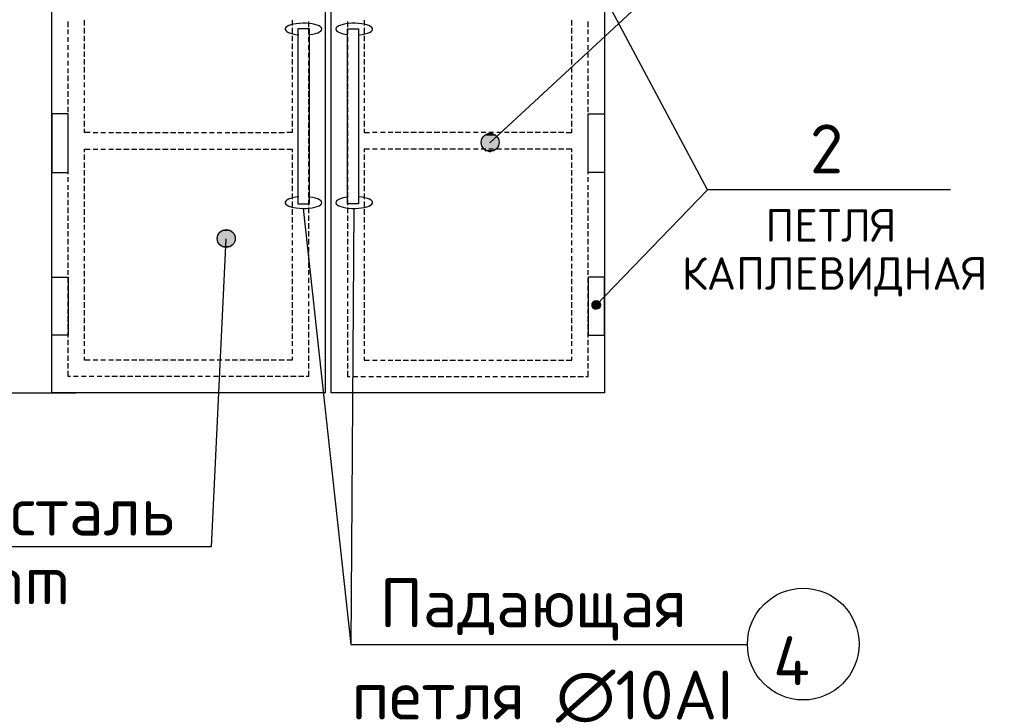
# Model space of a CAD drawing. Header units: millimetres. Extents: x -2765404 to 11272, y -239948 to 1313256.
# Tile 23 of 85: x -100112 to -94067, y -200803 to -196580. Entities that reach past the tile are written whole.
import ezdxf

# ---------------------------------------------------------------- set-up
doc = ezdxf.new("R2010")
doc.units = ezdxf.units.MM
doc.layers.add('PDF _.', color=7, linetype='Continuous', true_color=0x259400)
for name, color, linetype in [('PDF _0', 7, 'Continuous'), ('PDF _SHTAMP', 7, 'Continuous'), ('PDF _Текст', 7, 'Continuous')]:
    doc.layers.add(name, color=color, linetype=linetype)
doc.styles.add('PDF ISOCPEUR', font='isocpeur.ttf')

msp = doc.modelspace()

# ---------------------------------------------------------------- linework, layer by layer
at = {"layer": 'PDF _.', "color": 7, "transparency": 33554559}
for points in [[(-97274.3, -197306), (-97173.6, -197315.6), (-97279.1, -197315.6)], [(-97269.5, -197296.4), (-97178.4, -197306), (-97274.3, -197306)], [(-97178.4, -197306), (-97274.3, -197306), (-97173.6, -197315.6)], [(-97259.9, -197291.6), (-97183.2, -197296.4), (-97269.5, -197296.4)], [(-97183.2, -197296.4), (-97269.5, -197296.4), (-97178.4, -197306)], [(-97255.1, -197282), (-97192.8, -197291.6), (-97259.9, -197291.6)], [(-97192.8, -197291.6), (-97259.9, -197291.6), (-97183.2, -197296.4)], [(-97240.8, -197282), (-97202.4, -197282), (-97255.1, -197282)], [(-97202.4, -197282), (-97255.1, -197282), (-97192.8, -197291.6)], [(-97231.2, -197277.2), (-97212, -197282), (-97240.8, -197282)], [(-97212, -197282), (-97240.8, -197282), (-97202.4, -197282)], [(-97221.6, -197277.2), (-97231.2, -197277.2), (-97212, -197282)], [(-97279.1, -197315.6), (-97173.6, -197325.1), (-97283.9, -197325.1)], [(-97173.6, -197325.1), (-97283.9, -197325.1), (-97168.9, -197334.7)], [(-97283.9, -197325.1), (-97168.9, -197334.7), (-97283.9, -197334.7)], [(-97168.9, -197334.7), (-97283.9, -197334.7), (-97173.6, -197344.3)], [(-97283.9, -197334.7), (-97173.6, -197344.3), (-97283.9, -197344.3)], [(-97173.6, -197344.3), (-97283.9, -197344.3), (-97173.6, -197353.9)], [(-97283.9, -197344.3), (-97173.6, -197353.9), (-97279.1, -197353.9)], [(-97173.6, -197315.6), (-97279.1, -197315.6), (-97173.6, -197325.1)], [(-97173.6, -197353.9), (-97279.1, -197353.9), (-97178.4, -197363.5)], [(-97279.1, -197353.9), (-97178.4, -197363.5), (-97274.3, -197363.5)], [(-97178.4, -197363.5), (-97274.3, -197363.5), (-97183.2, -197373.1)], [(-97274.3, -197363.5), (-97183.2, -197373.1), (-97269.5, -197373.1)], [(-97183.2, -197373.1), (-97269.5, -197373.1), (-97192.8, -197377.9)], [(-97269.5, -197373.1), (-97192.8, -197377.9), (-97259.9, -197377.9)], [(-97192.8, -197377.9), (-97259.9, -197377.9), (-97202.4, -197387.5)], [(-97259.9, -197377.9), (-97202.4, -197387.5), (-97255.1, -197387.5)], [(-97202.4, -197387.5), (-97255.1, -197387.5), (-97212, -197387.5)], [(-97255.1, -197387.5), (-97212, -197387.5), (-97240.8, -197387.5)], [(-97212, -197387.5), (-97240.8, -197387.5), (-97221.6, -197392.3)], [(-97240.8, -197387.5), (-97221.6, -197392.3), (-97231.2, -197392.3)], [(-98899.3, -197900.4), (-98789, -197909.9), (-98904.1, -197909.9)], [(-98789, -197909.9), (-98904.1, -197909.9), (-98789, -197924.3)], [(-98904.1, -197909.9), (-98789, -197924.3), (-98904.1, -197924.3)], [(-98894.5, -197890.8), (-98793.8, -197900.4), (-98899.3, -197900.4)], [(-98793.8, -197900.4), (-98899.3, -197900.4), (-98789, -197909.9)], [(-98889.7, -197886), (-98798.6, -197890.8), (-98894.5, -197890.8)], [(-98798.6, -197890.8), (-98894.5, -197890.8), (-98793.8, -197900.4)], [(-98880.1, -197876.4), (-98803.4, -197886), (-98889.7, -197886)], [(-98803.4, -197886), (-98889.7, -197886), (-98798.6, -197890.8)], [(-98870.5, -197871.6), (-98813, -197876.4), (-98880.1, -197876.4)], [(-98813, -197876.4), (-98880.1, -197876.4), (-98803.4, -197886)], [(-98860.9, -197866.8), (-98822.6, -197871.6), (-98870.5, -197871.6)], [(-98822.6, -197871.6), (-98870.5, -197871.6), (-98813, -197876.4)], [(-98851.3, -197866.8), (-98832.2, -197866.8), (-98860.9, -197866.8)], [(-98832.2, -197866.8), (-98860.9, -197866.8), (-98822.6, -197871.6)], [(-98841.8, -197866.8), (-98851.3, -197866.8), (-98832.2, -197866.8)], [(-98789, -197924.3), (-98904.1, -197924.3), (-98789, -197933.9)], [(-98904.1, -197924.3), (-98789, -197933.9), (-98904.1, -197933.9)], [(-98789, -197933.9), (-98904.1, -197933.9), (-98793.8, -197943.5)], [(-98904.1, -197933.9), (-98793.8, -197943.5), (-98899.3, -197943.5)], [(-98793.8, -197943.5), (-98899.3, -197943.5), (-98798.6, -197953.1)], [(-98899.3, -197943.5), (-98798.6, -197953.1), (-98894.5, -197953.1)], [(-98798.6, -197953.1), (-98894.5, -197953.1), (-98803.4, -197962.7)], [(-98894.5, -197953.1), (-98803.4, -197962.7), (-98889.7, -197962.7)], [(-98803.4, -197962.7), (-98889.7, -197962.7), (-98813, -197967.5)], [(-98889.7, -197962.7), (-98813, -197967.5), (-98880.1, -197967.5)], [(-98813, -197967.5), (-98880.1, -197967.5), (-98822.6, -197972.3)], [(-98880.1, -197967.5), (-98822.6, -197972.3), (-98870.5, -197972.3)], [(-98822.6, -197972.3), (-98870.5, -197972.3), (-98832.2, -197977)], [(-98870.5, -197972.3), (-98832.2, -197977), (-98860.9, -197977)], [(-98832.2, -197977), (-98860.9, -197977), (-98841.8, -197977)], [(-98860.9, -197977), (-98841.8, -197977), (-98851.3, -197977)], [(-96550.5, -198317.4), (-96598.4, -198317.4), (-96603.2, -198317.4)], [(-96550.5, -198317.4), (-96603.2, -198317.4), (-96545.7, -198327)], [(-96603.2, -198317.4), (-96545.7, -198327), (-96603.2, -198327)], [(-96545.7, -198327), (-96603.2, -198327), (-96545.7, -198331.8)], [(-96603.2, -198327), (-96545.7, -198331.8), (-96603.2, -198331.8)], [(-96545.7, -198331.8), (-96603.2, -198331.8), (-96545.7, -198336.6)], [(-96603.2, -198331.8), (-96545.7, -198336.6), (-96603.2, -198336.6)], [(-96545.7, -198336.6), (-96603.2, -198336.6), (-96550.5, -198341.3)], [(-96603.2, -198336.6), (-96550.5, -198341.3), (-96603.2, -198341.3)], [(-96593.6, -198307.8), (-96555.3, -198312.6), (-96598.4, -198312.6)], [(-96555.3, -198312.6), (-96598.4, -198312.6), (-96550.5, -198317.4)], [(-96598.4, -198312.6), (-96550.5, -198317.4), (-96598.4, -198317.4)], [(-96598.4, -198317.4), (-96550.5, -198317.4), (-96550.5, -198317.4)], [(-96588.9, -198303), (-96560.1, -198307.8), (-96593.6, -198307.8)], [(-96560.1, -198307.8), (-96593.6, -198307.8), (-96555.3, -198312.6)], [(-96584.1, -198303), (-96564.9, -198303), (-96588.9, -198303)], [(-96564.9, -198303), (-96588.9, -198303), (-96560.1, -198307.8)], [(-96579.3, -198303), (-96569.7, -198303), (-96584.1, -198303)], [(-96569.7, -198303), (-96584.1, -198303), (-96564.9, -198303)], [(-96574.5, -198303), (-96579.3, -198303), (-96569.7, -198303)], [(-96550.5, -198341.3), (-96603.2, -198341.3), (-96550.5, -198346.1)], [(-96603.2, -198341.3), (-96550.5, -198346.1), (-96598.4, -198346.1)], [(-96550.5, -198346.1), (-96598.4, -198346.1), (-96555.3, -198350.9)], [(-96598.4, -198346.1), (-96555.3, -198350.9), (-96598.4, -198350.9)], [(-96555.3, -198350.9), (-96598.4, -198350.9), (-96560.1, -198350.9)], [(-96598.4, -198350.9), (-96560.1, -198350.9), (-96593.6, -198350.9)], [(-96560.1, -198350.9), (-96593.6, -198350.9), (-96564.9, -198355.7)], [(-96593.6, -198350.9), (-96564.9, -198355.7), (-96588.9, -198355.7)], [(-96564.9, -198355.7), (-96588.9, -198355.7), (-96569.7, -198355.7)], [(-96588.9, -198355.7), (-96569.7, -198355.7), (-96584.1, -198355.7)], [(-96569.7, -198355.7), (-96584.1, -198355.7), (-96574.5, -198360.5)], [(-96584.1, -198355.7), (-96574.5, -198360.5), (-96579.3, -198360.5)]]:
    msp.add_solid(points, dxfattribs=at)
at = {"layer": 'PDF _0', "lineweight": 25}
for points in [[(-99714.2, -196615.7), (-99714.2, -196582.2)], [(-98439.1, -196582.2), (-98439.1, -196615.7)], [(-97998.1, -196582.2), (-97998.1, -196615.7)], [(-96723.1, -196615.7), (-96723.1, -196582.2)], [(-99814.8, -196625.3), (-99814.8, -196591.7)], [(-99814.8, -196668.4), (-99814.8, -196639.7)], [(-99714.2, -196663.7), (-99714.2, -196630.1)], [(-98439.1, -196630.1), (-98439.1, -196663.7)], [(-98338.5, -196591.7), (-98338.5, -196625.3)], [(-98338.5, -196639.7), (-98338.5, -196668.4)], [(-98098.8, -196591.7), (-98098.8, -196625.3)], [(-98098.8, -196639.7), (-98098.8, -196668.4)], [(-97998.1, -196630.1), (-97998.1, -196663.7)], [(-96723.1, -196663.7), (-96723.1, -196630.1)], [(-96622.4, -196625.3), (-96622.4, -196591.7)], [(-96622.4, -196668.4), (-96622.4, -196639.7)], [(-99814.8, -196716.4), (-99814.8, -196687.6)], [(-99714.2, -196711.6), (-99714.2, -196678)], [(-98439.1, -196678), (-98439.1, -196711.6)], [(-98338.5, -196687.6), (-98338.5, -196716.4)], [(-98098.8, -196687.6), (-98098.8, -196716.4)], [(-97998.1, -196678), (-97998.1, -196711.6)], [(-96723.1, -196711.6), (-96723.1, -196678)], [(-96622.4, -196716.4), (-96622.4, -196687.6)], [(-99814.8, -196764.3), (-99814.8, -196735.6)], [(-99714.2, -196759.5), (-99714.2, -196726)], [(-98439.1, -196726), (-98439.1, -196759.5)], [(-98338.5, -196735.6), (-98338.5, -196764.3)], [(-98098.8, -196735.6), (-98098.8, -196764.3)], [(-97998.1, -196726), (-97998.1, -196759.5)], [(-96723.1, -196759.5), (-96723.1, -196726)], [(-96622.4, -196764.3), (-96622.4, -196735.6)], [(-99814.8, -196812.2), (-99814.8, -196783.5)], [(-99714.2, -196807.5), (-99714.2, -196773.9)], [(-99714.2, -196855.4), (-99714.2, -196821.8)], [(-98439.1, -196773.9), (-98439.1, -196807.5)], [(-98439.1, -196821.8), (-98439.1, -196855.4)], [(-98338.5, -196783.5), (-98338.5, -196812.2)], [(-98098.8, -196783.5), (-98098.8, -196812.2)], [(-97998.1, -196773.9), (-97998.1, -196807.5)], [(-97998.1, -196821.8), (-97998.1, -196855.4)], [(-96723.1, -196807.5), (-96723.1, -196773.9)], [(-96723.1, -196855.4), (-96723.1, -196821.8)], [(-96622.4, -196812.2), (-96622.4, -196783.5)], [(-99814.8, -196860.2), (-99814.8, -196831.4)], [(-99814.8, -196908.1), (-99814.8, -196879.4)], [(-99714.2, -196903.3), (-99714.2, -196869.8)], [(-98439.1, -196869.8), (-98439.1, -196903.3)], [(-98338.5, -196831.4), (-98338.5, -196860.2)], [(-98338.5, -196879.4), (-98338.5, -196908.1)], [(-98098.8, -196831.4), (-98098.8, -196860.2)], [(-98098.8, -196879.4), (-98098.8, -196908.1)], [(-97998.1, -196869.8), (-97998.1, -196903.3)], [(-96723.1, -196903.3), (-96723.1, -196869.8)], [(-96622.4, -196860.2), (-96622.4, -196831.4)], [(-96622.4, -196908.1), (-96622.4, -196879.4)], [(-99814.8, -196956), (-99814.8, -196922.5)], [(-99714.2, -196946.5), (-99714.2, -196917.7)], [(-98439.1, -196917.7), (-98439.1, -196946.5)], [(-98338.5, -196922.5), (-98338.5, -196956)], [(-98098.8, -196922.5), (-98098.8, -196956)], [(-97998.1, -196917.7), (-97998.1, -196946.5)], [(-96723.1, -196946.5), (-96723.1, -196917.7)], [(-96622.4, -196956), (-96622.4, -196922.5)], [(-99814.8, -197004), (-99814.8, -196970.4)], [(-99714.2, -196994.4), (-99714.2, -196965.6)], [(-98439.1, -196965.6), (-98439.1, -196994.4)], [(-98338.5, -196970.4), (-98338.5, -197004)], [(-98098.8, -196970.4), (-98098.8, -197004)], [(-97998.1, -196965.6), (-97998.1, -196994.4)], [(-96723.1, -196994.4), (-96723.1, -196965.6)], [(-96622.4, -197004), (-96622.4, -196970.4)], [(-99814.8, -197051.9), (-99814.8, -197018.4)], [(-99814.8, -197099.9), (-99814.8, -197066.3)], [(-99714.2, -197042.3), (-99714.2, -197013.6)], [(-99714.2, -197090.3), (-99714.2, -197061.5)], [(-98439.1, -197013.6), (-98439.1, -197042.3)], [(-98439.1, -197061.5), (-98439.1, -197090.3)], [(-98338.5, -197018.4), (-98338.5, -197051.9)], [(-98338.5, -197066.3), (-98338.5, -197099.9)], [(-98098.8, -197018.4), (-98098.8, -197051.9)], [(-98098.8, -197066.3), (-98098.8, -197099.9)], [(-97998.1, -197013.6), (-97998.1, -197042.3)], [(-97998.1, -197061.5), (-97998.1, -197090.3)], [(-96723.1, -197042.3), (-96723.1, -197013.6)], [(-96723.1, -197090.3), (-96723.1, -197061.5)], [(-96622.4, -197051.9), (-96622.4, -197018.4)], [(-96622.4, -197099.9), (-96622.4, -197066.3)], [(-99814.8, -197147.8), (-99814.8, -197114.2)], [(-99714.2, -197138.2), (-99714.2, -197109.4)], [(-98439.1, -197109.4), (-98439.1, -197138.2)], [(-98338.5, -197114.2), (-98338.5, -197147.8)], [(-98098.8, -197114.2), (-98098.8, -197147.8)], [(-97998.1, -197109.4), (-97998.1, -197138.2)], [(-96723.1, -197138.2), (-96723.1, -197109.4)], [(-96622.4, -197147.8), (-96622.4, -197114.2)], [(-99814.8, -197195.7), (-99814.8, -197162.2)], [(-99714.2, -197186.1), (-99714.2, -197157.4)], [(-98439.1, -197157.4), (-98439.1, -197186.1)], [(-98338.5, -197162.2), (-98338.5, -197195.7)], [(-98098.8, -197162.2), (-98098.8, -197195.7)], [(-97998.1, -197157.4), (-97998.1, -197186.1)], [(-96723.1, -197186.1), (-96723.1, -197157.4)], [(-96622.4, -197195.7), (-96622.4, -197162.2)], [(-99814.8, -197243.7), (-99814.8, -197210.1)], [(-99714.2, -197234.1), (-99714.2, -197200.5)], [(-99680.6, -197272.4), (-99714.2, -197272.4), (-99714.2, -197248.4)], [(-98439.1, -197248.4), (-98439.1, -197272.4), (-98472.7, -197272.4)], [(-98439.1, -197200.5), (-98439.1, -197234.1)], [(-98338.5, -197210.1), (-98338.5, -197243.7)], [(-98098.8, -197210.1), (-98098.8, -197243.7)], [(-97998.1, -197200.5), (-97998.1, -197234.1)], [(-97998.1, -197248.4), (-97998.1, -197272.4), (-97964.6, -197272.4)], [(-96756.6, -197272.4), (-96723.1, -197272.4), (-96723.1, -197248.4)], [(-96723.1, -197234.1), (-96723.1, -197200.5)], [(-96622.4, -197243.7), (-96622.4, -197210.1)], [(-99814.8, -197291.6), (-99814.8, -197258)], [(-99814.8, -197339.5), (-99814.8, -197306)], [(-99661.4, -197272.4), (-99632.7, -197272.4)], [(-99613.5, -197272.4), (-99584.7, -197272.4)], [(-99565.6, -197272.4), (-99536.8, -197272.4)], [(-99522.4, -197272.4), (-99488.9, -197272.4)], [(-99474.5, -197272.4), (-99440.9, -197272.4)], [(-99426.6, -197272.4), (-99393, -197272.4)], [(-99378.6, -197272.4), (-99345.1, -197272.4)], [(-99330.7, -197272.4), (-99297.1, -197272.4)], [(-99282.8, -197272.4), (-99249.2, -197272.4)], [(-99234.8, -197272.4), (-99201.3, -197272.4)], [(-99186.9, -197272.4), (-99153.3, -197272.4)], [(-99139, -197272.4), (-99105.4, -197272.4)], [(-99091, -197272.4), (-99062.3, -197272.4)], [(-99043.1, -197272.4), (-99014.3, -197272.4)], [(-98995.2, -197272.4), (-98966.4, -197272.4)], [(-98947.2, -197272.4), (-98918.5, -197272.4)], [(-98899.3, -197272.4), (-98870.5, -197272.4)], [(-98851.3, -197272.4), (-98822.6, -197272.4)], [(-98808.2, -197272.4), (-98774.7, -197272.4)], [(-98760.3, -197272.4), (-98726.7, -197272.4)], [(-98712.3, -197272.4), (-98678.8, -197272.4)], [(-98664.4, -197272.4), (-98630.9, -197272.4)], [(-98616.5, -197272.4), (-98582.9, -197272.4)], [(-98568.5, -197272.4), (-98535, -197272.4)], [(-98520.6, -197272.4), (-98487, -197272.4)], [(-98338.5, -197258), (-98338.5, -197291.6)], [(-98338.5, -197306), (-98338.5, -197339.5)], [(-98098.8, -197258), (-98098.8, -197291.6)], [(-98098.8, -197306), (-98098.8, -197339.5)], [(-97916.6, -197272.4), (-97945.4, -197272.4)], [(-97868.7, -197272.4), (-97897.5, -197272.4)], [(-97820.8, -197272.4), (-97849.5, -197272.4)], [(-97772.8, -197272.4), (-97806.4, -197272.4)], [(-97724.9, -197272.4), (-97758.4, -197272.4)], [(-97677, -197272.4), (-97710.5, -197272.4)], [(-97629, -197272.4), (-97662.6, -197272.4)], [(-97581.1, -197272.4), (-97614.6, -197272.4)], [(-97533.2, -197272.4), (-97566.7, -197272.4)], [(-97485.2, -197272.4), (-97518.8, -197272.4)], [(-97437.3, -197272.4), (-97470.8, -197272.4)], [(-97389.4, -197272.4), (-97422.9, -197272.4)], [(-97346.2, -197272.4), (-97375, -197272.4)], [(-97298.3, -197272.4), (-97327, -197272.4)], [(-97250.3, -197272.4), (-97279.1, -197272.4)], [(-97202.4, -197272.4), (-97231.2, -197272.4)], [(-97154.5, -197272.4), (-97183.2, -197272.4)], [(-97106.5, -197272.4), (-97135.3, -197272.4)], [(-97058.6, -197272.4), (-97092.2, -197272.4)], [(-97010.7, -197272.4), (-97044.2, -197272.4)], [(-96962.7, -197272.4), (-96996.3, -197272.4)], [(-96914.8, -197272.4), (-96948.4, -197272.4)], [(-96866.9, -197272.4), (-96900.4, -197272.4)], [(-96818.9, -197272.4), (-96852.5, -197272.4)], [(-96771, -197272.4), (-96804.6, -197272.4)], [(-96622.4, -197291.6), (-96622.4, -197258)], [(-96622.4, -197339.5), (-96622.4, -197306)], [(-99814.8, -197387.5), (-99814.8, -197353.9)], [(-99714.2, -197392.3), (-99714.2, -197373.1), (-99680.6, -197373.1)], [(-99661.4, -197373.1), (-99632.7, -197373.1)], [(-99613.5, -197373.1), (-99584.7, -197373.1)], [(-99565.6, -197373.1), (-99536.8, -197373.1)], [(-99522.4, -197373.1), (-99488.9, -197373.1)], [(-99474.5, -197373.1), (-99440.9, -197373.1)], [(-99426.6, -197373.1), (-99393, -197373.1)], [(-99378.6, -197373.1), (-99345.1, -197373.1)], [(-99330.7, -197373.1), (-99297.1, -197373.1)], [(-99282.8, -197373.1), (-99249.2, -197373.1)], [(-99234.8, -197373.1), (-99201.3, -197373.1)], [(-99186.9, -197373.1), (-99153.3, -197373.1)], [(-99139, -197373.1), (-99105.4, -197373.1)], [(-99091, -197373.1), (-99062.3, -197373.1)], [(-99043.1, -197373.1), (-99014.3, -197373.1)], [(-98995.2, -197373.1), (-98966.4, -197373.1)], [(-98947.2, -197373.1), (-98918.5, -197373.1)], [(-98899.3, -197373.1), (-98870.5, -197373.1)], [(-98851.3, -197373.1), (-98822.6, -197373.1)], [(-98808.2, -197373.1), (-98774.7, -197373.1)], [(-98760.3, -197373.1), (-98726.7, -197373.1)], [(-98712.3, -197373.1), (-98678.8, -197373.1)], [(-98664.4, -197373.1), (-98630.9, -197373.1)], [(-98616.5, -197373.1), (-98582.9, -197373.1)], [(-98568.5, -197373.1), (-98535, -197373.1)], [(-98520.6, -197373.1), (-98487, -197373.1)], [(-98472.7, -197373.1), (-98439.1, -197373.1), (-98439.1, -197392.3)], [(-98338.5, -197353.9), (-98338.5, -197387.5)], [(-98098.8, -197353.9), (-98098.8, -197387.5)], [(-97964.6, -197373.1), (-97998.1, -197373.1), (-97998.1, -197392.3)], [(-97916.6, -197373.1), (-97945.4, -197373.1)], [(-97868.7, -197373.1), (-97897.5, -197373.1)], [(-97820.8, -197373.1), (-97849.5, -197373.1)], [(-97772.8, -197373.1), (-97806.4, -197373.1)], [(-97724.9, -197373.1), (-97758.4, -197373.1)], [(-97677, -197373.1), (-97710.5, -197373.1)], [(-97629, -197373.1), (-97662.6, -197373.1)], [(-97581.1, -197373.1), (-97614.6, -197373.1)], [(-97533.2, -197373.1), (-97566.7, -197373.1)], [(-97485.2, -197373.1), (-97518.8, -197373.1)], [(-97437.3, -197373.1), (-97470.8, -197373.1)], [(-97389.4, -197373.1), (-97422.9, -197373.1)], [(-97346.2, -197373.1), (-97375, -197373.1)], [(-97298.3, -197373.1), (-97327, -197373.1)], [(-97250.3, -197373.1), (-97279.1, -197373.1)], [(-97202.4, -197373.1), (-97231.2, -197373.1)], [(-97154.5, -197373.1), (-97183.2, -197373.1)], [(-97106.5, -197373.1), (-97135.3, -197373.1)], [(-97058.6, -197373.1), (-97092.2, -197373.1)], [(-97010.7, -197373.1), (-97044.2, -197373.1)], [(-96962.7, -197373.1), (-96996.3, -197373.1)], [(-96914.8, -197373.1), (-96948.4, -197373.1)], [(-96866.9, -197373.1), (-96900.4, -197373.1)], [(-96818.9, -197373.1), (-96852.5, -197373.1)], [(-96771, -197373.1), (-96804.6, -197373.1)], [(-96723.1, -197392.3), (-96723.1, -197373.1), (-96756.6, -197373.1)], [(-96622.4, -197387.5), (-96622.4, -197353.9)], [(-99814.8, -197430.6), (-99814.8, -197401.8)], [(-99714.2, -197440.2), (-99714.2, -197406.6)], [(-98439.1, -197406.6), (-98439.1, -197440.2)], [(-98338.5, -197401.8), (-98338.5, -197430.6)], [(-98098.8, -197401.8), (-98098.8, -197430.6)], [(-97998.1, -197406.6), (-97998.1, -197440.2)], [(-96723.1, -197440.2), (-96723.1, -197406.6)], [(-96622.4, -197430.6), (-96622.4, -197401.8)], [(-99814.8, -197478.5), (-99814.8, -197449.8)], [(-99714.2, -197488.1), (-99714.2, -197454.6)], [(-98439.1, -197454.6), (-98439.1, -197488.1)], [(-98338.5, -197449.8), (-98338.5, -197478.5)], [(-98098.8, -197449.8), (-98098.8, -197478.5)], [(-97998.1, -197454.6), (-97998.1, -197488.1)], [(-96723.1, -197488.1), (-96723.1, -197454.6)], [(-96622.4, -197478.5), (-96622.4, -197449.8)], [(-99814.8, -197526.5), (-99814.8, -197497.7)], [(-99814.8, -197574.4), (-99814.8, -197545.6)], [(-99714.2, -197536.1), (-99714.2, -197502.5)], [(-99714.2, -197584), (-99714.2, -197550.4)], [(-98439.1, -197502.5), (-98439.1, -197536.1)], [(-98439.1, -197550.4), (-98439.1, -197584)], [(-98338.5, -197497.7), (-98338.5, -197526.5)], [(-98338.5, -197545.6), (-98338.5, -197574.4)], [(-98098.8, -197497.7), (-98098.8, -197526.5)], [(-98098.8, -197545.6), (-98098.8, -197574.4)], [(-97998.1, -197502.5), (-97998.1, -197536.1)], [(-97998.1, -197550.4), (-97998.1, -197584)], [(-96723.1, -197536.1), (-96723.1, -197502.5)], [(-96723.1, -197584), (-96723.1, -197550.4)], [(-96622.4, -197526.5), (-96622.4, -197497.7)], [(-96622.4, -197574.4), (-96622.4, -197545.6)], [(-99814.8, -197622.3), (-99814.8, -197593.6)], [(-99714.2, -197631.9), (-99714.2, -197598.4)], [(-98439.1, -197598.4), (-98439.1, -197631.9)], [(-98338.5, -197593.6), (-98338.5, -197622.3)], [(-98098.8, -197593.6), (-98098.8, -197622.3)], [(-97998.1, -197598.4), (-97998.1, -197631.9)], [(-96723.1, -197631.9), (-96723.1, -197598.4)], [(-96622.4, -197622.3), (-96622.4, -197593.6)], [(-99814.8, -197670.3), (-99814.8, -197636.7)], [(-99714.2, -197679.9), (-99714.2, -197646.3)], [(-98439.1, -197646.3), (-98439.1, -197679.9)], [(-98338.5, -197636.7), (-98338.5, -197670.3)], [(-98098.8, -197636.7), (-98098.8, -197670.3)], [(-97998.1, -197646.3), (-97998.1, -197679.9)], [(-96723.1, -197679.9), (-96723.1, -197646.3)], [(-96622.4, -197670.3), (-96622.4, -197636.7)], [(-99814.8, -197718.2), (-99814.8, -197684.7)], [(-99814.8, -197766.1), (-99814.8, -197732.6)], [(-99714.2, -197727.8), (-99714.2, -197694.2)], [(-98439.1, -197694.2), (-98439.1, -197727.8)], [(-98338.5, -197684.7), (-98338.5, -197718.2)], [(-98338.5, -197732.6), (-98338.5, -197766.1)], [(-98098.8, -197684.7), (-98098.8, -197718.2)], [(-98098.8, -197732.6), (-98098.8, -197766.1)], [(-97998.1, -197694.2), (-97998.1, -197727.8)], [(-96723.1, -197727.8), (-96723.1, -197694.2)], [(-96622.4, -197718.2), (-96622.4, -197684.7)], [(-96622.4, -197766.1), (-96622.4, -197732.6)], [(-99814.8, -197814.1), (-99814.8, -197780.5)], [(-99714.2, -197775.7), (-99714.2, -197742.2)], [(-99714.2, -197823.7), (-99714.2, -197790.1)], [(-98439.1, -197742.2), (-98439.1, -197775.7)], [(-98439.1, -197790.1), (-98439.1, -197823.7)], [(-98338.5, -197780.5), (-98338.5, -197814.1)], [(-98098.8, -197780.5), (-98098.8, -197814.1)], [(-97998.1, -197742.2), (-97998.1, -197775.7)], [(-97998.1, -197790.1), (-97998.1, -197823.7)], [(-96723.1, -197775.7), (-96723.1, -197742.2)], [(-96723.1, -197823.7), (-96723.1, -197790.1)], [(-96622.4, -197814.1), (-96622.4, -197780.5)], [(-99814.8, -197862), (-99814.8, -197828.5)], [(-99714.2, -197866.8), (-99714.2, -197838)], [(-98439.1, -197838), (-98439.1, -197866.8)], [(-98338.5, -197828.5), (-98338.5, -197862)], [(-98098.8, -197828.5), (-98098.8, -197862)], [(-97998.1, -197838), (-97998.1, -197866.8)], [(-96723.1, -197866.8), (-96723.1, -197838)], [(-96622.4, -197862), (-96622.4, -197828.5)], [(-99814.8, -197909.9), (-99814.8, -197876.4)], [(-99714.2, -197914.7), (-99714.2, -197886)], [(-98439.1, -197886), (-98439.1, -197914.7)], [(-98338.5, -197876.4), (-98338.5, -197909.9)], [(-98098.8, -197876.4), (-98098.8, -197909.9)], [(-97998.1, -197886), (-97998.1, -197914.7)], [(-96723.1, -197914.7), (-96723.1, -197886)], [(-96622.4, -197909.9), (-96622.4, -197876.4)], [(-99814.8, -197957.9), (-99814.8, -197924.3)], [(-99814.8, -198005.8), (-99814.8, -197972.3)], [(-99714.2, -197962.7), (-99714.2, -197933.9)], [(-98439.1, -197933.9), (-98439.1, -197962.7)], [(-98338.5, -197924.3), (-98338.5, -197957.9)], [(-98338.5, -197972.3), (-98338.5, -198005.8)], [(-98098.8, -197924.3), (-98098.8, -197957.9)], [(-98098.8, -197972.3), (-98098.8, -198005.8)], [(-97998.1, -197933.9), (-97998.1, -197962.7)], [(-96723.1, -197962.7), (-96723.1, -197933.9)], [(-96622.4, -197957.9), (-96622.4, -197924.3)], [(-96622.4, -198005.8), (-96622.4, -197972.3)], [(-99814.8, -198053.7), (-99814.8, -198020.2)], [(-99714.2, -198010.6), (-99714.2, -197981.8)], [(-99714.2, -198058.5), (-99714.2, -198029.8)], [(-98439.1, -197981.8), (-98439.1, -198010.6)], [(-98439.1, -198029.8), (-98439.1, -198058.5)], [(-98338.5, -198020.2), (-98338.5, -198053.7)], [(-98098.8, -198020.2), (-98098.8, -198053.7)], [(-97998.1, -197981.8), (-97998.1, -198010.6)], [(-97998.1, -198029.8), (-97998.1, -198058.5)], [(-96723.1, -198010.6), (-96723.1, -197981.8)], [(-96723.1, -198058.5), (-96723.1, -198029.8)], [(-96622.4, -198053.7), (-96622.4, -198020.2)], [(-99814.8, -198101.7), (-99814.8, -198068.1)], [(-99714.2, -198106.5), (-99714.2, -198077.7)], [(-98439.1, -198077.7), (-98439.1, -198106.5)], [(-98338.5, -198068.1), (-98338.5, -198101.7)], [(-98098.8, -198068.1), (-98098.8, -198101.7)], [(-97998.1, -198077.7), (-97998.1, -198106.5)], [(-96723.1, -198106.5), (-96723.1, -198077.7)], [(-96622.4, -198101.7), (-96622.4, -198068.1)], [(-99814.8, -198144.8), (-99814.8, -198116.1)], [(-99714.2, -198154.4), (-99714.2, -198120.9)], [(-98439.1, -198120.9), (-98439.1, -198154.4)], [(-98338.5, -198116.1), (-98338.5, -198144.8)], [(-98098.8, -198116.1), (-98098.8, -198144.8)], [(-97998.1, -198120.9), (-97998.1, -198154.4)], [(-96723.1, -198154.4), (-96723.1, -198120.9)], [(-96622.4, -198144.8), (-96622.4, -198116.1)], [(-99814.8, -198192.8), (-99814.8, -198164)], [(-99814.8, -198240.7), (-99814.8, -198211.9)], [(-99714.2, -198202.3), (-99714.2, -198168.8)], [(-99714.2, -198250.3), (-99714.2, -198216.7)], [(-98439.1, -198168.8), (-98439.1, -198202.3)], [(-98439.1, -198216.7), (-98439.1, -198250.3)], [(-98338.5, -198164), (-98338.5, -198192.8)], [(-98338.5, -198211.9), (-98338.5, -198240.7)], [(-98098.8, -198164), (-98098.8, -198192.8)], [(-98098.8, -198211.9), (-98098.8, -198240.7)], [(-97998.1, -198168.8), (-97998.1, -198202.3)], [(-97998.1, -198216.7), (-97998.1, -198250.3)], [(-96723.1, -198202.3), (-96723.1, -198168.8)], [(-96723.1, -198250.3), (-96723.1, -198216.7)], [(-96622.4, -198192.8), (-96622.4, -198164)], [(-96622.4, -198240.7), (-96622.4, -198211.9)], [(-99814.8, -198288.6), (-99814.8, -198259.9)], [(-99714.2, -198298.2), (-99714.2, -198264.7)], [(-98439.1, -198264.7), (-98439.1, -198298.2)], [(-98338.5, -198259.9), (-98338.5, -198288.6)], [(-98098.8, -198259.9), (-98098.8, -198288.6)], [(-97998.1, -198264.7), (-97998.1, -198298.2)], [(-96723.1, -198298.2), (-96723.1, -198264.7)], [(-96622.4, -198288.6), (-96622.4, -198259.9)], [(-99814.8, -198336.6), (-99814.8, -198307.8)], [(-99714.2, -198346.1), (-99714.2, -198312.6)], [(-98439.1, -198312.6), (-98439.1, -198346.1)], [(-98338.5, -198307.8), (-98338.5, -198336.6)], [(-98098.8, -198307.8), (-98098.8, -198336.6)], [(-97998.1, -198312.6), (-97998.1, -198346.1)], [(-96723.1, -198346.1), (-96723.1, -198312.6)], [(-96622.4, -198336.6), (-96622.4, -198307.8)], [(-99814.8, -198384.5), (-99814.8, -198355.7)], [(-99814.8, -198432.4), (-99814.8, -198398.9)], [(-99714.2, -198394.1), (-99714.2, -198360.5)], [(-98439.1, -198360.5), (-98439.1, -198394.1)], [(-98338.5, -198355.7), (-98338.5, -198384.5)], [(-98338.5, -198398.9), (-98338.5, -198432.4)], [(-98098.8, -198355.7), (-98098.8, -198384.5)], [(-98098.8, -198398.9), (-98098.8, -198432.4)], [(-97998.1, -198360.5), (-97998.1, -198394.1)], [(-96723.1, -198394.1), (-96723.1, -198360.5)], [(-96622.4, -198384.5), (-96622.4, -198355.7)], [(-96622.4, -198432.4), (-96622.4, -198398.9)], [(-99814.8, -198480.4), (-99814.8, -198446.8)], [(-99714.2, -198442), (-99714.2, -198408.5)], [(-99714.2, -198489.9), (-99714.2, -198456.4)], [(-98439.1, -198408.5), (-98439.1, -198442)], [(-98439.1, -198456.4), (-98439.1, -198489.9)], [(-98338.5, -198446.8), (-98338.5, -198480.4)], [(-98098.8, -198446.8), (-98098.8, -198480.4)], [(-97998.1, -198408.5), (-97998.1, -198442)], [(-97998.1, -198456.4), (-97998.1, -198489.9)], [(-96723.1, -198442), (-96723.1, -198408.5)], [(-96723.1, -198489.9), (-96723.1, -198456.4)], [(-96622.4, -198480.4), (-96622.4, -198446.8)], [(-99814.8, -198528.3), (-99814.8, -198494.7)], [(-99714.2, -198537.9), (-99714.2, -198504.3)], [(-98439.1, -198504.3), (-98439.1, -198537.9)], [(-98338.5, -198494.7), (-98338.5, -198528.3)], [(-98098.8, -198494.7), (-98098.8, -198528.3)], [(-97998.1, -198504.3), (-97998.1, -198537.9)], [(-96723.1, -198537.9), (-96723.1, -198504.3)], [(-96622.4, -198528.3), (-96622.4, -198494.7)], [(-99814.8, -198576.2), (-99814.8, -198542.7)], [(-99714.2, -198581), (-99714.2, -198552.3)], [(-98439.1, -198552.3), (-98439.1, -198581)], [(-98338.5, -198542.7), (-98338.5, -198576.2)], [(-98098.8, -198542.7), (-98098.8, -198576.2)], [(-97998.1, -198552.3), (-97998.1, -198581)], [(-96723.1, -198581), (-96723.1, -198552.3)], [(-96622.4, -198576.2), (-96622.4, -198542.7)], [(-99814.8, -198624.2), (-99814.8, -198590.6)], [(-99814.8, -198672.1), (-99814.8, -198638.5)], [(-99714.2, -198629), (-99714.2, -198600.2)], [(-98439.1, -198600.2), (-98439.1, -198629)], [(-98338.5, -198590.6), (-98338.5, -198624.2)], [(-98338.5, -198638.5), (-98338.5, -198672.1)], [(-98098.8, -198590.6), (-98098.8, -198624.2)], [(-98098.8, -198638.5), (-98098.8, -198672.1)], [(-97998.1, -198600.2), (-97998.1, -198629)], [(-96723.1, -198629), (-96723.1, -198600.2)], [(-96622.4, -198624.2), (-96622.4, -198590.6)], [(-96622.4, -198672.1), (-96622.4, -198638.5)], [(-99814.8, -198720), (-99814.8, -198686.5)], [(-99680.6, -198667.3), (-99714.2, -198667.3), (-99714.2, -198648.1)], [(-99632.7, -198667.3), (-99661.4, -198667.3)], [(-99584.7, -198667.3), (-99613.5, -198667.3)], [(-99536.8, -198667.3), (-99565.6, -198667.3)], [(-99488.9, -198667.3), (-99522.4, -198667.3)], [(-99440.9, -198667.3), (-99474.5, -198667.3)], [(-99393, -198667.3), (-99426.6, -198667.3)], [(-99345.1, -198667.3), (-99378.6, -198667.3)], [(-99297.1, -198667.3), (-99330.7, -198667.3)], [(-99249.2, -198667.3), (-99282.8, -198667.3)], [(-99201.3, -198667.3), (-99234.8, -198667.3)], [(-99153.3, -198667.3), (-99186.9, -198667.3)], [(-99105.4, -198667.3), (-99139, -198667.3)], [(-99062.3, -198667.3), (-99091, -198667.3)], [(-99014.3, -198667.3), (-99043.1, -198667.3)], [(-98966.4, -198667.3), (-98995.2, -198667.3)], [(-98918.5, -198667.3), (-98947.2, -198667.3)], [(-98870.5, -198667.3), (-98899.3, -198667.3)], [(-98822.6, -198667.3), (-98851.3, -198667.3)], [(-98774.7, -198667.3), (-98808.2, -198667.3)], [(-98726.7, -198667.3), (-98760.3, -198667.3)], [(-98678.8, -198667.3), (-98712.3, -198667.3)], [(-98630.9, -198667.3), (-98664.4, -198667.3)], [(-98582.9, -198667.3), (-98616.5, -198667.3)], [(-98535, -198667.3), (-98568.5, -198667.3)], [(-98487, -198667.3), (-98520.6, -198667.3)], [(-98439.1, -198648.1), (-98439.1, -198667.3), (-98472.7, -198667.3)], [(-98338.5, -198686.5), (-98338.5, -198720)], [(-98098.8, -198686.5), (-98098.8, -198720)], [(-97998.1, -198648.1), (-97998.1, -198667.3), (-97964.6, -198667.3)], [(-97945.4, -198667.3), (-97916.6, -198667.3)], [(-97897.5, -198667.3), (-97868.7, -198667.3)], [(-97849.5, -198667.3), (-97820.8, -198667.3)], [(-97806.4, -198667.3), (-97772.8, -198667.3)], [(-97758.4, -198667.3), (-97724.9, -198667.3)], [(-97710.5, -198667.3), (-97677, -198667.3)], [(-97662.6, -198667.3), (-97629, -198667.3)], [(-97614.6, -198667.3), (-97581.1, -198667.3)], [(-97566.7, -198667.3), (-97533.2, -198667.3)], [(-97518.8, -198667.3), (-97485.2, -198667.3)], [(-97470.8, -198667.3), (-97437.3, -198667.3)], [(-97422.9, -198667.3), (-97389.4, -198667.3)], [(-97375, -198667.3), (-97346.2, -198667.3)], [(-97327, -198667.3), (-97298.3, -198667.3)], [(-97279.1, -198667.3), (-97250.3, -198667.3)], [(-97231.2, -198667.3), (-97202.4, -198667.3)], [(-97183.2, -198667.3), (-97154.5, -198667.3)], [(-97135.3, -198667.3), (-97106.5, -198667.3)], [(-97092.2, -198667.3), (-97058.6, -198667.3)], [(-97044.2, -198667.3), (-97010.7, -198667.3)], [(-96996.3, -198667.3), (-96962.7, -198667.3)], [(-96948.4, -198667.3), (-96914.8, -198667.3)], [(-96900.4, -198667.3), (-96866.9, -198667.3)], [(-96852.5, -198667.3), (-96818.9, -198667.3)], [(-96804.6, -198667.3), (-96771, -198667.3)], [(-96756.6, -198667.3), (-96723.1, -198667.3), (-96723.1, -198648.1)], [(-96622.4, -198720), (-96622.4, -198686.5)], [(-99800.4, -198768), (-99814.8, -198768), (-99814.8, -198734.4)], [(-98338.5, -198734.4), (-98338.5, -198768), (-98352.8, -198768)], [(-98098.8, -198734.4), (-98098.8, -198768), (-98084.4, -198768)], [(-96636.8, -198768), (-96622.4, -198768), (-96622.4, -198734.4)], [(-99752.5, -198768), (-99781.3, -198768)], [(-99704.6, -198768), (-99733.3, -198768)], [(-99656.6, -198768), (-99685.4, -198768)], [(-99608.7, -198768), (-99637.5, -198768)], [(-99560.8, -198768), (-99589.5, -198768)], [(-99512.8, -198768), (-99546.4, -198768)], [(-99464.9, -198768), (-99498.5, -198768)], [(-99417, -198768), (-99450.5, -198768)], [(-99369, -198768), (-99402.6, -198768)], [(-99321.1, -198768), (-99354.7, -198768)], [(-99273.2, -198768), (-99306.7, -198768)], [(-99225.2, -198768), (-99258.8, -198768)], [(-99177.3, -198768), (-99210.9, -198768)], [(-99129.4, -198768), (-99162.9, -198768)], [(-99081.4, -198768), (-99115, -198768)], [(-99038.3, -198768), (-99067.1, -198768)], [(-98990.4, -198768), (-99019.1, -198768)], [(-98942.4, -198768), (-98971.2, -198768)], [(-98894.5, -198768), (-98923.3, -198768)], [(-98846.6, -198768), (-98875.3, -198768)], [(-98798.6, -198768), (-98827.4, -198768)], [(-98750.7, -198768), (-98784.2, -198768)], [(-98702.8, -198768), (-98736.3, -198768)], [(-98654.8, -198768), (-98688.4, -198768)], [(-98606.9, -198768), (-98640.4, -198768)], [(-98559, -198768), (-98592.5, -198768)], [(-98511, -198768), (-98544.6, -198768)], [(-98463.1, -198768), (-98496.6, -198768)], [(-98415.1, -198768), (-98448.7, -198768)], [(-98367.2, -198768), (-98400.8, -198768)], [(-98065.2, -198768), (-98036.5, -198768)], [(-98017.3, -198768), (-97988.5, -198768)], [(-97969.4, -198768), (-97940.6, -198768)], [(-97921.4, -198768), (-97892.7, -198768)], [(-97873.5, -198768), (-97844.7, -198768)], [(-97830.3, -198768), (-97796.8, -198768)], [(-97782.4, -198768), (-97748.9, -198768)], [(-97734.5, -198768), (-97700.9, -198768)], [(-97686.5, -198768), (-97653, -198768)], [(-97638.6, -198768), (-97605.1, -198768)], [(-97590.7, -198768), (-97557.1, -198768)], [(-97542.7, -198768), (-97509.2, -198768)], [(-97494.8, -198768), (-97461.3, -198768)], [(-97446.9, -198768), (-97413.3, -198768)], [(-97398.9, -198768), (-97365.4, -198768)], [(-97351, -198768), (-97322.2, -198768)], [(-97303.1, -198768), (-97274.3, -198768)], [(-97255.1, -198768), (-97226.4, -198768)], [(-97207.2, -198768), (-97178.4, -198768)], [(-97159.3, -198768), (-97130.5, -198768)], [(-97111.3, -198768), (-97082.6, -198768)], [(-97068.2, -198768), (-97034.6, -198768)], [(-97020.3, -198768), (-96986.7, -198768)], [(-96972.3, -198768), (-96938.8, -198768)], [(-96924.4, -198768), (-96890.8, -198768)], [(-96876.5, -198768), (-96842.9, -198768)], [(-96828.5, -198768), (-96795, -198768)], [(-96780.6, -198768), (-96747, -198768)], [(-96732.7, -198768), (-96699.1, -198768)], [(-96684.7, -198768), (-96651.2, -198768)]]:
    msp.add_lwpolyline(points, dxfattribs=at)
for centre, radius in [((-97224, -197332.3), 55.1), ((-98844.2, -197921.9), 55.1), ((-96572.1, -198329.4), 26.4), ((-95301.8, -200409.7), 342.7)]:
    msp.add_circle(centre, radius, dxfattribs=at)
at = {"layer": 'PDF _SHTAMP', "lineweight": 25}
for points in [[(-99766.9, -195776.9), (-100385.2, -195776.9), (-100385.2, -198868.6), (-99766.9, -198868.6)], [(-97226.4, -197334.7), (-95889, -196098)], [(-96574.5, -198331.8), (-95889, -197622.3), (-96574.5, -196337.7)], [(-94398.3, -197622.3), (-95889, -197622.3)], [(-98372, -197737.4), (-98079.6, -200412.1)], [(-98060.4, -197737.4), (-98079.6, -200412.1), (-95649.3, -200412.1)], [(-98846.6, -197924.3), (-98937.6, -199812.9), (-102302.6, -199812.9)]]:
    msp.add_lwpolyline(points, dxfattribs=at)
at = {"layer": 'PDF _SHTAMP', "lineweight": 30}
for points in [[(-98237.8, -198868.6), (-99915.5, -198868.6), (-99915.5, -195776.9), (-98237.8, -195776.9)], [(-98199.4, -198868.6), (-98199.4, -195776.9), (-96521.7, -195776.9), (-96521.7, -198868.6)], [(-98333.7, -196634.9), (-98405.6, -196634.9), (-98405.6, -197708.6), (-98333.7, -197708.6)], [(-98098.8, -196634.9), (-98031.7, -196634.9), (-98031.7, -197708.6), (-98098.8, -197708.6)], [(-99814.8, -197157.4), (-99915.5, -197157.4), (-99915.5, -197516.9), (-99814.8, -197516.9)], [(-96622.4, -197157.4), (-96521.7, -197157.4), (-96521.7, -197516.9), (-96622.4, -197516.9)], [(-99814.8, -198513.9), (-99915.5, -198513.9), (-99915.5, -198159.2), (-99814.8, -198159.2)], [(-96622.4, -198513.9), (-96521.7, -198513.9), (-96521.7, -198159.2), (-96622.4, -198159.2)]]:
    msp.add_lwpolyline(points, close=True, dxfattribs=at)
for points in [[(-98481.6, -196633.4), (-98487.6, -196651), (-98452.6, -196667.4), (-98399, -196672)], [(-98374.8, -196601.4), (-98430.2, -196602.2), (-98475.5, -196615.8), (-98481.6, -196633.4)], [(-98259.2, -196630.1), (-98270.3, -196612.8), (-98319.3, -196600.6), (-98374.8, -196601.4)], [(-98330.4, -196671), (-98278.4, -196664.8), (-98248.2, -196647.5), (-98259.2, -196630.1)], [(-98168.4, -196630.1), (-98179.5, -196647.5), (-98149.3, -196664.8), (-98097.3, -196671)], [(-98052.9, -196601.4), (-98108.3, -196600.6), (-98157.4, -196612.8), (-98168.4, -196630.1)], [(-97946.1, -196633.4), (-97952.1, -196615.8), (-97997.4, -196602.2), (-98052.9, -196601.4)], [(-98028.6, -196672), (-97975.1, -196667.4), (-97940, -196651), (-97946.1, -196633.4)], [(-98399, -197666.7), (-98452.6, -197671.3), (-98487.6, -197687.7), (-98481.6, -197705.3)], [(-98259.2, -197708.6), (-98248.2, -197691.2), (-98278.4, -197673.9), (-98330.4, -197667.7)], [(-98097.3, -197667.7), (-98149.3, -197673.9), (-98179.5, -197691.2), (-98168.4, -197708.6)], [(-97946.1, -197705.3), (-97940, -197687.7), (-97975.1, -197671.3), (-98028.6, -197666.7)], [(-98481.6, -197705.3), (-98475.5, -197723), (-98430.2, -197736.5), (-98374.8, -197737.3)], [(-98374.8, -197737.3), (-98319.3, -197738.2), (-98270.3, -197726), (-98259.2, -197708.6)], [(-98168.4, -197708.6), (-98157.4, -197726), (-98108.3, -197738.2), (-98052.9, -197737.3)], [(-98052.9, -197737.3), (-97997.4, -197736.5), (-97952.1, -197723), (-97946.1, -197705.3)]]:
    msp.add_open_spline(points, degree=3, dxfattribs=at)

# ---------------------------------------------------------------- texts
at = {"layer": 'PDF _Текст', "attachment_point": 7, "style": 'PDF ISOCPEUR'}
for s, insert, char_height in [('2', (-95261.1, -197521.9), 300), ('ПЕТЛЯ', (-95534.3, -197942.1), 199.99), ('КАПЛЕВИДНАЯ', (-96047.2, -198277.6), 199.993), ('Листовой сталь', (-102125.3, -199744), 299.992), ('толщ2mm', (-101478.1, -200247.3), 299.99), ('Падающая', (-97902.3, -200388.4), 299.99), ('4', (-95486.4, -200661.6), 300), ('петля ∅10AI', (-98074.8, -200891.7), 299.992)]:
    msp.add_mtext(s, dxfattribs=dict(at, insert=insert, char_height=char_height))

doc.saveas('drawing.dxf')
